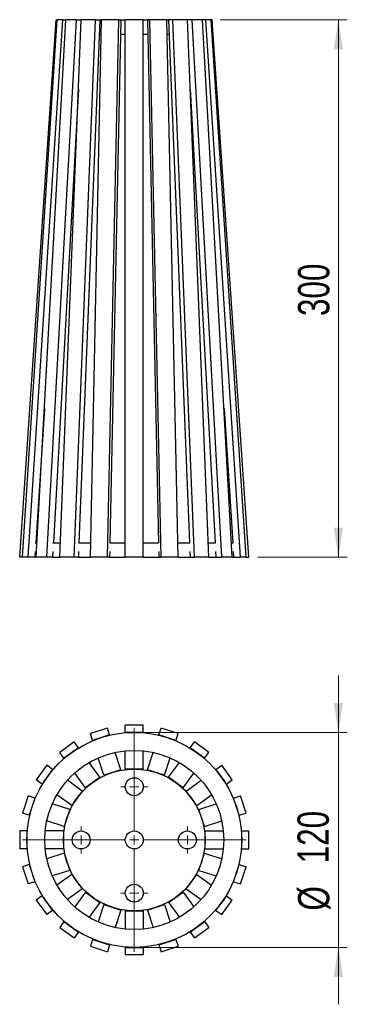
# Model space of a CAD drawing. Header units: millimetres. Extents: x 65 to 102, y 68 to 178.
import ezdxf

# ---------------------------------------------------------------- set-up
doc = ezdxf.new("R2010")
doc.units = ezdxf.units.MM
doc.styles.add('SLDTEXTSTYLE0', font='TXT', dxfattribs={"width": 0.75})
doc.dimstyles.new('SLDDIMSTYLE0', dxfattribs={"dimtxt": 3.5, "dimasz": 3.302, "dimexe": 0, "dimexo": 0.0625, "dimgap": 0.875, "dimtad": 1, "dimlfac": 5, "dimrnd": 1e-09, "dimzin": 12, "dimdsep": 46, "dimtxsty": 'SLDTEXTSTYLE0', "dimsah": 1, "dimcen": 0.09, "dimadec": 0, "dimazin": 3, "dimtfac": 1, "dimtofl": 0, "dimtmove": 0, "dimatfit": 3, "dimfxl": 0, "dimfrac": 2, "dimtolj": 1, "dimtzin": 12, "dimarcsym": 0})
doc.dimstyles.new('SLDDIMSTYLE1', dxfattribs={"dimtxt": 3.5, "dimasz": 3.302, "dimexe": 0, "dimexo": 0.0625, "dimgap": 0.875, "dimtad": 1, "dimlfac": 5, "dimrnd": 1e-09, "dimzin": 12, "dimdsep": 46, "dimtxsty": 'SLDTEXTSTYLE0', "dimsah": 1, "dimcen": 0.09, "dimadec": 0, "dimazin": 3, "dimtfac": 1, "dimtmove": 0, "dimatfit": 0, "dimfxl": 0, "dimfrac": 2, "dimtolj": 1, "dimtzin": 12, "dimarcsym": 0})

# ---------------------------------------------------------------- blocks, each defined once
blk = doc.blocks.new('_D')
at = {"color": 7, "linetype": 'Continuous', "lineweight": 18}
for p, q in [((87.85, 178.31), (102.06, 178.31)), ((101.06, 178.31), (101.06, 118.31)), ((92.06, 118.31), (102.06, 118.31))]:
    blk.add_line(p, q, dxfattribs=at)
for points in [[(101.06, 178.31), (100.55, 175.01), (101.57, 175.01)], [(101.06, 118.31), (101.57, 121.62), (100.55, 121.62)]]:
    blk.add_solid(points, dxfattribs=at)
at = {"color": 7, "linetype": 'Continuous', "lineweight": 18, "insert": (96.55, 145.23), "char_height": 3.5, "attachment_point": 1, "rotation": 90, "style": 'SLDTEXTSTYLE0'}
blk.add_mtext('300', dxfattribs=at)
blk = doc.blocks.new('_D_1')
at = {"color": 7, "linetype": 'Continuous', "lineweight": 18}
for p, q in [((101.06, 98.75), (101.06, 105.1)), ((79.26, 98.75), (102.06, 98.75)), ((101.06, 98.75), (101.06, 74.75)), ((79.26, 74.75), (102.06, 74.75)), ((101.06, 74.75), (101.06, 68.4))]:
    blk.add_line(p, q, dxfattribs=at)
for points in [[(101.06, 98.75), (101.57, 102.05), (100.55, 102.05)], [(101.06, 74.75), (100.55, 71.44), (101.57, 71.44)]]:
    blk.add_solid(points, dxfattribs=at)
at = {"color": 7, "linetype": 'Continuous', "lineweight": 18, "char_height": 3.5, "attachment_point": 1, "rotation": 90, "style": 'SLDTEXTSTYLE0'}
for s, insert in [('120', (96.49, 84.13)), ('%%c', (96.55, 78.86))]:
    blk.add_mtext(s, dxfattribs=dict(at, insert=insert))
blk = doc.blocks.new('SW_CENTERMARKSYMBOL_0')
at = {"color": 0, "linetype": 'Continuous', "lineweight": 18}
for p, q in [((0, 1), (0, 12.5)), ((-1, 0), (-12.5, 0)), ((0, 0), (-0.5, 0)), ((0, 0), (0, 0.5)), ((0, 0), (0, -0.5)), ((0, 0), (0.5, 0)), ((1, 0), (12.5, 0)), ((0, -1), (0, -12.5))]:
    blk.add_line(p, q, dxfattribs=at)
blk = doc.blocks.new('SW_CENTERMARKSYMBOL_1')
at = {"color": 0, "linetype": 'Continuous', "lineweight": 18}
for p, q in [((0, 1), (0, 1.5)), ((-1, 0), (-1.5, 0)), ((0, 0), (-0.5, 0)), ((0, 0), (0, 0.5)), ((0, 0), (0, -0.5)), ((0, 0), (0.5, 0)), ((1, 0), (1.5, 0)), ((0, -1), (0, -1.5))]:
    blk.add_line(p, q, dxfattribs=at)
blk = doc.blocks.new('SW_CENTERMARKSYMBOL_2')
at = {"color": 0, "linetype": 'Continuous', "lineweight": 18}
for p, q in [((0, 1), (0, 1.5)), ((-1, 0), (-1.5, 0)), ((0, 0), (-0.5, 0)), ((0, 0), (0, 0.5)), ((0, 0), (0, -0.5)), ((0, 0), (0.5, 0)), ((1, 0), (1.5, 0)), ((0, -1), (0, -1.5))]:
    blk.add_line(p, q, dxfattribs=at)
blk = doc.blocks.new('SW_CENTERMARKSYMBOL_3')
at = {"color": 0, "linetype": 'Continuous', "lineweight": 18}
for p, q in [((0, 1), (0, 1.5)), ((-1, 0), (-1.5, 0)), ((0, 0), (-0.5, 0)), ((0, 0), (0, 0.5)), ((0, 0), (0, -0.5)), ((0, 0), (0.5, 0)), ((1, 0), (1.5, 0)), ((0, -1), (0, -1.5))]:
    blk.add_line(p, q, dxfattribs=at)
blk = doc.blocks.new('SW_CENTERMARKSYMBOL_4')
at = {"color": 0, "linetype": 'Continuous', "lineweight": 18}
for p, q in [((0, 1), (0, 1.5)), ((-1, 0), (-1.5, 0)), ((0, 0), (-0.5, 0)), ((0, 0), (0, 0.5)), ((0, 0), (0, -0.5)), ((0, 0), (0.5, 0)), ((1, 0), (1.5, 0)), ((0, -1), (0, -1.5))]:
    blk.add_line(p, q, dxfattribs=at)

msp = doc.modelspace()

# ---------------------------------------------------------------- linework, layer by layer
at = {"color": 7, "linetype": 'Continuous', "lineweight": 25}
for p, q in [((65.4587, 118.3148), (69.5465, 178.3148)), ((65.7761, 118.3148), (69.6639, 178.3148)), ((66.3942, 118.3148), (70.2819, 178.3148)), ((67.3155, 118.3148), (70.6226, 178.3148)), ((68.491, 118.3148), (71.7982, 178.3148)), ((69.5465, 178.3148), (69.6639, 178.3148)), ((70.2819, 178.3148), (69.6639, 178.3148)), ((69.926, 118.3148), (72.3288, 178.3148)), ((70.2819, 178.3148), (70.6226, 178.3148)), ((71.7982, 178.3148), (70.6226, 178.3148)), ((71.544, 118.3148), (73.9468, 178.3148)), ((71.7982, 178.3148), (72.3288, 178.3148)), ((74.417, 178.3148), (72.0783, 119.9148)), ((73.9468, 178.3148), (72.3288, 178.3148)), ((73.3522, 118.3148), (74.6154, 178.3148)), ((73.9468, 178.3148), (74.417, 178.3148)), ((74.417, 178.3148), (74.6154, 178.3148)), ((76.5175, 178.3148), (74.6154, 178.3148)), ((75.2543, 118.3148), (76.5175, 178.3148)), ((76.7647, 178.3148), (75.5352, 119.9148)), ((76.5175, 178.3148), (76.7647, 178.3148)), ((76.7647, 178.3148), (77.2587, 178.3148)), ((77.2587, 118.3148), (77.2587, 178.3148)), ((79.2587, 178.3148), (77.2587, 178.3148)), ((79.2587, 118.3148), (79.2587, 178.3148)), ((79.2587, 178.3148), (79.7526, 178.3148)), ((79.7526, 178.3148), (80.9821, 119.9148)), ((79.9998, 178.3148), (79.7526, 178.3148)), ((81.263, 118.3148), (79.9998, 178.3148)), ((81.9019, 178.3148), (79.9998, 178.3148)), ((83.1651, 118.3148), (81.9019, 178.3148)), ((81.9019, 178.3148), (82.1003, 178.3148)), ((82.1003, 178.3148), (84.439, 119.9148)), ((82.5705, 178.3148), (82.1003, 178.3148)), ((84.9733, 118.3148), (82.5705, 178.3148)), ((84.1886, 178.3148), (82.5705, 178.3148)), ((84.7192, 178.3148), (84.1886, 178.3148)), ((86.5913, 118.3148), (84.1886, 178.3148)), ((88.0263, 118.3148), (84.7192, 178.3148)), ((85.8948, 178.3148), (84.7192, 178.3148)), ((86.2354, 178.3148), (85.8948, 178.3148)), ((89.2019, 118.3148), (85.8948, 178.3148)), ((90.1232, 118.3148), (86.2354, 178.3148)), ((86.8535, 178.3148), (86.2354, 178.3148)), ((90.7412, 118.3148), (86.8535, 178.3148)), ((86.9708, 178.3148), (86.8535, 178.3148)), ((91.0587, 118.3148), (86.9708, 178.3148)), ((74.3529, 176.7148), (74.5817, 176.7148)), ((76.731, 176.7148), (77.2587, 176.7148)), ((79.2587, 176.7148), (79.7863, 176.7148)), ((81.9356, 176.7148), (82.1644, 176.7148)), ((72.019, 170.5785), (69.2264, 119.9148)), ((84.4984, 170.5785), (87.2909, 119.9148)), ((68.2294, 134.8959), (67.2587, 119.9148)), ((88.2879, 134.8959), (89.2587, 119.9148)), ((67.1947, 119.9148), (67.4037, 119.9148)), ((69.172, 119.9148), (69.9901, 119.9148)), ((72.0388, 119.9148), (73.3859, 119.9148)), ((75.5352, 119.9148), (77.2587, 119.9148)), ((79.2587, 119.9148), (80.9821, 119.9148)), ((83.1315, 119.9148), (84.4785, 119.9148)), ((86.5273, 119.9148), (87.3453, 119.9148)), ((89.1137, 119.9148), (89.3226, 119.9148)), ((67.1947, 118.9274), (67.155, 118.3148)), ((69.172, 118.9274), (69.1382, 118.3148)), ((72.0388, 118.9274), (72.0143, 118.3148)), ((75.5144, 118.9274), (75.5015, 118.3148)), ((81.0029, 118.9274), (81.0158, 118.3148)), ((84.4785, 118.9274), (84.5031, 118.3148)), ((87.3453, 118.9274), (87.3791, 118.3148)), ((89.3226, 118.9274), (89.3623, 118.3148)), ((65.7761, 118.3148), (65.4587, 118.3148)), ((66.3942, 118.3148), (65.7761, 118.3148)), ((67.155, 118.3148), (66.3942, 118.3148)), ((67.155, 118.3148), (67.3155, 118.3148)), ((68.491, 118.3148), (67.3155, 118.3148)), ((69.1382, 118.3148), (68.491, 118.3148)), ((69.1382, 118.3148), (69.926, 118.3148)), ((71.544, 118.3148), (69.926, 118.3148)), ((72.0143, 118.3148), (71.544, 118.3148)), ((72.0143, 118.3148), (73.3522, 118.3148)), ((75.2543, 118.3148), (73.3522, 118.3148)), ((75.5015, 118.3148), (75.2543, 118.3148)), ((75.5015, 118.3148), (77.2587, 118.3148)), ((79.2587, 118.3148), (77.2587, 118.3148)), ((79.2587, 118.3148), (81.0158, 118.3148)), ((81.0158, 118.3148), (81.263, 118.3148)), ((83.1651, 118.3148), (81.263, 118.3148)), ((83.1651, 118.3148), (84.5031, 118.3148)), ((84.5031, 118.3148), (84.9733, 118.3148)), ((86.5913, 118.3148), (84.9733, 118.3148)), ((86.5913, 118.3148), (87.3791, 118.3148)), ((87.3791, 118.3148), (88.0263, 118.3148)), ((89.2019, 118.3148), (88.0263, 118.3148)), ((89.2019, 118.3148), (89.3623, 118.3148)), ((89.3623, 118.3148), (90.1232, 118.3148)), ((90.7412, 118.3148), (90.1232, 118.3148)), ((90.7412, 118.3148), (91.0587, 118.3148)), ((75.2543, 99.2283), (73.3522, 98.6102)), ((75.5015, 98.4674), (75.2543, 99.2283)), ((79.2587, 99.5457), (77.2587, 99.5457)), ((77.2587, 98.7457), (77.2587, 99.5457)), ((79.2587, 98.7457), (79.2587, 99.5457)), ((81.0158, 98.4674), (81.263, 99.2283)), ((83.1651, 98.6102), (81.263, 99.2283)), ((73.5994, 97.8494), (73.3522, 98.6102)), ((75.5015, 98.4674), (73.5994, 97.8494)), ((73.6123, 97.8097), (73.5994, 97.8494)), ((75.5144, 98.4277), (75.5015, 98.4674)), ((77.2587, 98.704), (77.2587, 98.7457)), ((79.2587, 98.7457), (77.2587, 98.7457)), ((79.2587, 98.704), (79.2587, 98.7457)), ((81.0029, 98.4277), (81.0158, 98.4674)), ((82.9179, 97.8494), (81.0158, 98.4674)), ((82.905, 97.8097), (82.9179, 97.8494)), ((82.9179, 97.8494), (83.1651, 98.6102)), ((71.544, 97.6889), (69.926, 96.5133)), ((72.0143, 97.0417), (70.3962, 95.8661)), ((72.0143, 97.0417), (71.544, 97.6889)), ((72.0388, 97.0079), (72.0143, 97.0417)), ((84.4785, 97.0079), (84.5031, 97.0417)), ((84.5031, 97.0417), (84.9733, 97.6889)), ((86.1211, 95.8661), (84.5031, 97.0417)), ((86.5913, 96.5133), (84.9733, 97.6889)), ((70.3962, 95.8661), (69.926, 96.5133)), ((70.4208, 95.8324), (70.3962, 95.8661)), ((74.8626, 93.9616), (74.2329, 95.8996)), ((76.7647, 94.5797), (76.135, 96.5176)), ((77.2587, 94.6579), (77.2587, 96.6956)), ((79.2587, 94.6579), (79.2587, 96.6956)), ((79.7526, 94.5797), (80.3823, 96.5176)), ((81.6547, 93.9616), (82.2844, 95.8996)), ((86.0966, 95.8324), (86.1211, 95.8661)), ((86.1211, 95.8661), (86.5913, 96.5133)), ((68.491, 95.0784), (67.3155, 93.4603)), ((69.1382, 94.6082), (67.9627, 92.9901)), ((69.1382, 94.6082), (68.491, 95.0784)), ((69.172, 94.5836), (69.1382, 94.6082)), ((74.417, 93.7346), (73.2193, 95.3831)), ((76.7647, 94.5797), (74.8626, 93.9616)), ((79.2587, 94.6579), (77.2587, 94.6579)), ((81.6547, 93.9616), (79.7526, 94.5797)), ((82.1003, 93.7346), (83.298, 95.3831)), ((87.3453, 94.5836), (87.3791, 94.6082)), ((87.3791, 94.6082), (88.0263, 95.0784)), ((88.5547, 92.9901), (87.3791, 94.6082)), ((89.2019, 93.4603), (88.0263, 95.0784)), ((67.9627, 92.9901), (67.3155, 93.4603)), ((72.799, 92.559), (71.6013, 94.2075)), ((74.417, 93.7346), (72.799, 92.559)), ((83.7183, 92.559), (82.1003, 93.7346)), ((83.7183, 92.559), (84.9161, 94.2075)), ((88.5547, 92.9901), (89.2019, 93.4603)), ((67.9964, 92.9656), (67.9627, 92.9901)), ((72.4454, 92.2054), (70.7968, 93.4031)), ((84.072, 92.2054), (85.7205, 93.4031)), ((88.5209, 92.9656), (88.5547, 92.9901)), ((66.3942, 91.6522), (65.7761, 89.7501)), ((67.155, 91.405), (66.3942, 91.6522)), ((67.155, 91.405), (66.537, 89.5029)), ((67.1947, 91.3921), (67.155, 91.405)), ((71.2698, 90.5874), (69.6213, 91.7851)), ((72.4454, 92.2054), (71.2698, 90.5874)), ((85.2475, 90.5874), (84.072, 92.2054)), ((85.2475, 90.5874), (86.8961, 91.7851)), ((89.3226, 91.3921), (89.3623, 91.405)), ((89.3623, 91.405), (90.1232, 91.6522)), ((89.9804, 89.5029), (89.3623, 91.405)), ((90.7412, 89.7501), (90.1232, 91.6522)), ((71.0428, 90.1418), (69.1048, 90.7715)), ((71.0428, 90.1418), (70.4247, 88.2397)), ((85.4746, 90.1418), (87.4125, 90.7715)), ((86.0926, 88.2397), (85.4746, 90.1418)), ((66.537, 89.5029), (65.7761, 89.7501)), ((66.5767, 89.49), (66.537, 89.5029)), ((89.9407, 89.49), (89.9804, 89.5029)), ((89.9804, 89.5029), (90.7412, 89.7501)), ((70.4247, 88.2397), (68.4868, 88.8693)), ((86.0926, 88.2397), (88.0306, 88.8693)), ((66.2587, 87.7457), (65.4587, 87.7457)), ((65.4587, 87.7457), (65.4587, 85.7457)), ((66.3004, 87.7457), (66.2587, 87.7457)), ((66.2587, 87.7457), (66.2587, 85.7457)), ((70.3465, 87.7457), (68.3088, 87.7457)), ((70.3465, 87.7457), (70.3465, 85.7457)), ((86.1708, 85.7457), (86.1708, 87.7457)), ((86.1708, 87.7457), (88.2085, 87.7457)), ((90.2169, 87.7457), (90.2587, 87.7457)), ((90.2587, 85.7457), (90.2587, 87.7457)), ((90.2587, 87.7457), (91.0587, 87.7457)), ((91.0587, 85.7457), (91.0587, 87.7457)), ((66.2587, 85.7457), (65.4587, 85.7457)), ((66.3004, 85.7457), (66.2587, 85.7457)), ((70.3465, 85.7457), (68.3088, 85.7457)), ((86.1708, 85.7457), (88.2085, 85.7457)), ((90.2169, 85.7457), (90.2587, 85.7457)), ((90.2587, 85.7457), (91.0587, 85.7457)), ((70.4247, 85.2518), (68.4868, 84.6221)), ((70.4247, 85.2518), (71.0428, 83.3497)), ((85.4746, 83.3497), (86.0926, 85.2518)), ((86.0926, 85.2518), (88.0306, 84.6221)), ((66.537, 83.9886), (65.7761, 83.7414)), ((65.7761, 83.7414), (66.3942, 81.8392)), ((66.5767, 84.0015), (66.537, 83.9886)), ((66.537, 83.9886), (67.155, 82.0865)), ((89.3623, 82.0865), (89.9804, 83.9886)), ((89.9407, 84.0015), (89.9804, 83.9886)), ((89.9804, 83.9886), (90.7412, 83.7414)), ((90.1232, 81.8392), (90.7412, 83.7414)), ((71.0428, 83.3497), (69.1048, 82.72)), ((71.2698, 82.9041), (69.6213, 81.7063)), ((71.2698, 82.9041), (72.4454, 81.286)), ((84.072, 81.286), (85.2475, 82.9041)), ((85.2475, 82.9041), (86.8961, 81.7063)), ((85.4746, 83.3497), (87.4125, 82.72)), ((67.155, 82.0865), (66.3942, 81.8392)), ((67.1947, 82.0994), (67.155, 82.0865)), ((89.3226, 82.0994), (89.3623, 82.0865)), ((89.3623, 82.0865), (90.1232, 81.8392)), ((67.9627, 80.5013), (67.3155, 80.0311)), ((67.9964, 80.5258), (67.9627, 80.5013)), ((67.9627, 80.5013), (69.1382, 78.8833)), ((72.4454, 81.286), (70.7968, 80.0883)), ((72.799, 80.9324), (71.6013, 79.2839)), ((72.799, 80.9324), (74.417, 79.7568)), ((82.1003, 79.7568), (83.7183, 80.9324)), ((83.7183, 80.9324), (84.9161, 79.2839)), ((84.072, 81.286), (85.7205, 80.0883)), ((87.3791, 78.8833), (88.5547, 80.5013)), ((88.5209, 80.5258), (88.5547, 80.5013)), ((88.5547, 80.5013), (89.2019, 80.0311)), ((67.3155, 80.0311), (68.491, 78.413)), ((74.417, 79.7568), (73.2193, 78.1083)), ((74.8626, 79.5298), (74.2329, 77.5918)), ((74.8626, 79.5298), (76.7647, 78.9118)), ((79.7526, 78.9118), (81.6547, 79.5298)), ((81.6547, 79.5298), (82.2844, 77.5918)), ((82.1003, 79.7568), (83.298, 78.1083)), ((88.0263, 78.413), (89.2019, 80.0311)), ((69.1382, 78.8833), (68.491, 78.413)), ((69.172, 78.9078), (69.1382, 78.8833)), ((76.7647, 78.9118), (76.135, 76.9738)), ((77.2587, 78.8335), (79.2587, 78.8335)), ((77.2587, 78.8335), (77.2587, 76.7958)), ((79.2587, 78.8335), (79.2587, 76.7958)), ((79.7526, 78.9118), (80.3823, 76.9738)), ((87.3453, 78.9078), (87.3791, 78.8833)), ((87.3791, 78.8833), (88.0263, 78.413)), ((70.3962, 77.6253), (69.926, 76.9781)), ((69.926, 76.9781), (71.544, 75.8025)), ((70.4208, 77.6591), (70.3962, 77.6253)), ((70.3962, 77.6253), (72.0143, 76.4497)), ((84.5031, 76.4497), (86.1211, 77.6253)), ((84.9733, 75.8025), (86.5913, 76.9781)), ((86.0966, 77.6591), (86.1211, 77.6253)), ((86.1211, 77.6253), (86.5913, 76.9781)), ((72.0143, 76.4497), (71.544, 75.8025)), ((72.0388, 76.4835), (72.0143, 76.4497)), ((84.4785, 76.4835), (84.5031, 76.4497)), ((84.5031, 76.4497), (84.9733, 75.8025)), ((73.5994, 75.6421), (73.3522, 74.8812)), ((73.3522, 74.8812), (75.2543, 74.2632)), ((73.6123, 75.6817), (73.5994, 75.6421)), ((73.5994, 75.6421), (75.5015, 75.024)), ((75.5015, 75.024), (75.2543, 74.2632)), ((75.5144, 75.0637), (75.5015, 75.024)), ((77.2587, 74.7875), (77.2587, 74.7457)), ((77.2587, 74.7457), (77.2587, 73.9457)), ((77.2587, 74.7457), (79.2587, 74.7457)), ((79.2587, 74.7875), (79.2587, 74.7457)), ((79.2587, 74.7457), (79.2587, 73.9457)), ((81.0029, 75.0637), (81.0158, 75.024)), ((81.0158, 75.024), (82.9179, 75.6421)), ((81.0158, 75.024), (81.263, 74.2632)), ((81.263, 74.2632), (83.1651, 74.8812)), ((82.905, 75.6817), (82.9179, 75.6421)), ((82.9179, 75.6421), (83.1651, 74.8812)), ((77.2587, 73.9457), (79.2587, 73.9457))]:
    msp.add_line(p, q, dxfattribs=at)
for centre, radius in [((78.2587, 86.7457), 12), ((78.2587, 86.7457), 10), ((78.2587, 86.7457), 7.9122), ((78.2587, 92.6824), 1), ((72.3219, 86.7457), 1), ((78.2587, 86.7457), 1), ((84.1954, 86.7457), 1), ((78.2587, 80.809), 1)]:
    msp.add_circle(centre, radius, dxfattribs=at)

# ---------------------------------------------------------------- block references
at = {"color": 7, "linetype": 'Continuous', "lineweight": 18}
for name, p in [('SW_CENTERMARKSYMBOL_0', (78.2587, 86.7457)), ('SW_CENTERMARKSYMBOL_3', (78.2587, 92.6824)), ('SW_CENTERMARKSYMBOL_4', (72.3219, 86.7457)), ('SW_CENTERMARKSYMBOL_2', (84.1954, 86.7457)), ('SW_CENTERMARKSYMBOL_1', (78.2587, 80.809))]:
    msp.add_blockref(name, p, dxfattribs=at)

# ---------------------------------------------------------------- dimensions: what is measured, and where the dimension line sits
dim = msp.add_linear_dim(base=(101.0587, 118.3148), p1=(86.8535, 178.3148), p2=(91.0587, 118.3148), angle=90, dimstyle='SLDDIMSTYLE0', dxfattribs=at)
dim.commit()
dim.dimension.update_dxf_attribs({"geometry": '_D', "text_midpoint": (101.0587, 149.1104), "dimtype": 160})
dim = msp.add_linear_dim(base=(101.0587, 74.7457), p1=(78.2587, 98.7457), p2=(78.2587, 74.7457), angle=90, text='%%c<>', dimstyle='SLDDIMSTYLE1', dxfattribs=at)
dim.commit()
dim.dimension.update_dxf_attribs({"geometry": '_D_1', "text_midpoint": (101.0587, 85.3745), "dimtype": 160})

doc.saveas('drawing.dxf')
